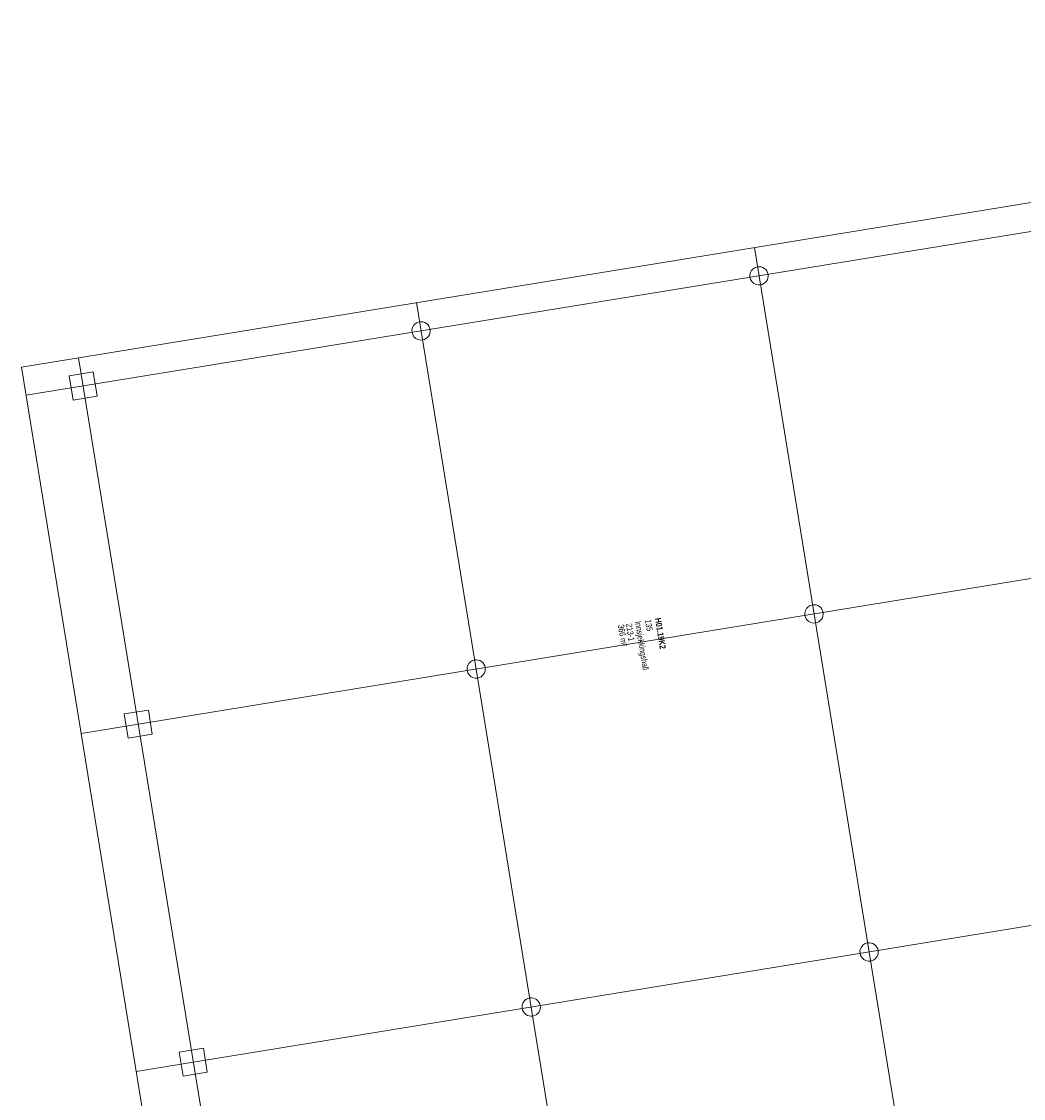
# Model space of a CAD drawing. Header units: millimetres. Extents: x 108537 to 157721, y 1314926 to 1362142.
# Tile 7 of 9: x 108537 to 124927, y 1344535 to 1362142. Entities that reach past the tile are written whole.
import ezdxf

# ---------------------------------------------------------------- set-up
doc = ezdxf.new("R2010")
doc.units = ezdxf.units.MM
doc.layers.add('A222', color=250, linetype='Continuous', lineweight=9)
doc.layers.add('A862-Text', color=250, linetype='Continuous', lineweight=9)
doc.layers.add('A822Custom 1Custom 2Custom 3Floor Plan00_ Shared Levels and Grids', color=250, linetype='Continuous', lineweight=9, plot=False)
doc.layers.add('A852-TYNN', color=7, linetype='Continuous', lineweight=5, plot=False)
doc.styles.add('Arial Narrow', font='ARIALN.TTF', dxfattribs={"width": 0.8, "height": 100})
doc.styles.add('Arial Narrow_B', font='ARIALNB.TTF', dxfattribs={"width": 0.8, "height": 100})

# ---------------------------------------------------------------- blocks, each defined once
blk = doc.blocks.new('M_Round Column - 300mm Diameter-543497-br002-h01-a-200-1-0001')
at = {"layer": 'A222'}
for start, end in [(90, 180), (360, 90), (180, 360)]:
    blk.add_arc((0, 0), 150, start, end, dxfattribs=at)
blk = doc.blocks.new('M_Rectangular Column - 400 x 400mm-547731-br002-h01-a-200-1-0001')
at = {"layer": 'A222'}
for p, q in [((200, 200), (-200, 200)), ((-200, 200), (-200, -200)), ((200, -200), (200, 200)), ((-200, -200), (200, -200))]:
    blk.add_line(p, q, dxfattribs=at)

msp = doc.modelspace()

# ---------------------------------------------------------------- linework, layer by layer
at = {"layer": 'A222', "color": 0}
for centre, start, end in [((120601, 1357984), 99.2542, 279.2542), ((120601, 1357984), 9.2542, 99.2542), ((120601, 1357984), 279.2542, 9.2542), ((115073, 1357084), 99.2542, 279.2542), ((115073, 1357084), 9.2542, 99.2542), ((115073, 1357084), 279.2542, 9.2542), ((121501, 1352457), 99.2542, 279.2542), ((121501, 1352457), 9.2542, 99.2542), ((121501, 1352457), 279.2542, 9.2542), ((115974, 1351557), 99.2542, 279.2542), ((115974, 1351557), 9.2542, 99.2542), ((115974, 1351557), 279.2542, 9.2542), ((122402, 1346930), 99.2542, 279.2542), ((122402, 1346930), 9.2542, 99.2542), ((122402, 1346930), 279.2542, 9.2542)]:
    msp.add_arc(centre, 150, start, end, dxfattribs=at)
at = {"layer": 'A822Custom 1Custom 2Custom 3Floor Plan00_ Shared Levels and Grids', "color": 0}
for p, q in [((108612, 1356031), (137340, 1360712)), ((127298, 1316879), (120525, 1358446)), ((121771, 1315979), (114998, 1357546)), ((116244, 1315078), (109471, 1356645)), ((109513, 1350504), (138240, 1355185)), ((110414, 1344977), (139141, 1349658))]:
    msp.add_line(p, q, dxfattribs=at)
at = {"layer": 'A852-TYNN'}
msp.add_lwpolyline([(143205, 1362142), (149978, 1320575), (115310, 1314926), (108537, 1356493)], close=True, dxfattribs=at)

# ---------------------------------------------------------------- block references
at = {"layer": 'A222', "color": 0, "rotation": 279.2542472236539}
for name, p in [('M_Rectangular Column - 400 x 400mm-547731-br002-h01-a-200-1-0001', (109546, 1356183)), ('M_Rectangular Column - 400 x 400mm-547731-br002-h01-a-200-1-0001', (110447, 1350656)), ('M_Round Column - 300mm Diameter-543497-br002-h01-a-200-1-0001', (116875, 1346030)), ('M_Rectangular Column - 400 x 400mm-547731-br002-h01-a-200-1-0001', (111347, 1345129))]:
    msp.add_blockref(name, p, dxfattribs=at)

# ---------------------------------------------------------------- texts
at = {"layer": 'A862-Text', "color": 0, "char_height": 100, "attachment_point": 1, "rotation": 279.2542}
for s, insert, width, style in [('366 m²', (118391, 1352291), 352.74, 'Arial Narrow'), ('213-1', (118522, 1352310), 295.02, 'Arial Narrow'), ('Innsjekkingshall', (118670, 1352347), 808.1, 'Arial Narrow'), ('135', (118834, 1352373), 192.4, 'Arial Narrow'), ('H01.19K2', (118997, 1352400), 506.67, 'Arial Narrow_B')]:
    msp.add_mtext(s, dxfattribs=dict(at, insert=insert, width=width, style=style))

doc.saveas('drawing.dxf')
